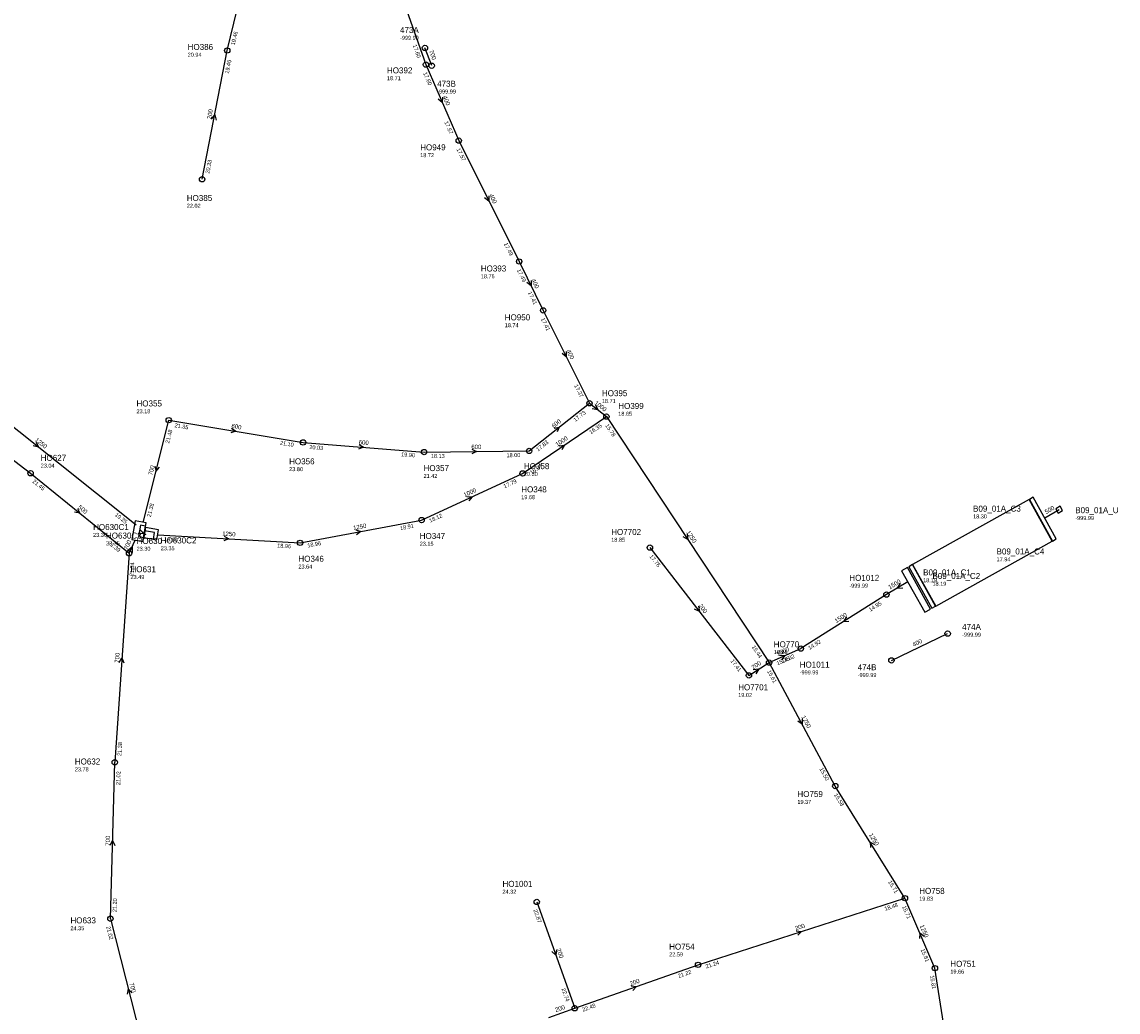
# Model space of a CAD drawing. Header units: metres. Extents: x 179992 to 198392, y 351761 to 369438.
# Tile 91 of 194: x 194086 to 194415, y 358332 to 358629. Entities that reach past the tile are written whole.
import ezdxf

# ---------------------------------------------------------------- set-up
doc = ezdxf.new("R2010")
doc.units = ezdxf.units.M

msp = doc.modelspace()

# ---------------------------------------------------------------- linework, layer by layer
at = {"layer": 'B-WE-RI-DRAINAGE-DRAIN_BETON_400', "linetype": 'Continuous'}
msp.add_lwpolyline([(194346.952, 358437.243), (194363.81, 358445.27)], dxfattribs=at)
at = {"layer": 'B-WE-RI-DRAINAGE-DRAIN_BETON_700', "linetype": 'Continuous'}
msp.add_lwpolyline([(194209.13, 358615.495), (194207.123, 358620.799)], dxfattribs=at)
at = {"layer": 'B-WE-RI-DRAINAGE-RIOOLPUT_INSPECTIEPUT'}
for centre in [(194207.12, 358620.8), (194209.13, 358615.49), (194363.81, 358445.27), (194346.95, 358437.24)]:
    msp.add_circle(centre, 0.8, dxfattribs=at)
at = {"layer": 'B-WE-RI-GWA-RIOOLLEIDING', "linetype": 'Continuous'}
for points in [[(194147.85, 358620.03), (194157.6, 358660.32)], [(194140.31, 358581.44), (194147.85, 358620.03)], [(194274.54, 358471.06), (194304.22, 358432.77)], [(194304.22, 358432.77), (194310.27, 358436.59)], [(194289, 358346), (194351, 358366)], [(194252, 358333), (194289, 358346)], [(194244.23, 358330.27), (194252, 358333)]]:
    msp.add_lwpolyline(points, dxfattribs=at)
at = {"layer": 'B-WE-RI-GWA-RIOOLLEIDING_BETON_1000', "linetype": 'Continuous'}
for points in [[(194256.43, 358514.32), (194261.49, 358510.3)], [(194236.4, 358493.29), (194261.49, 358510.3)], [(194206.12, 358479.31), (194236.4, 358493.29)]]:
    msp.add_lwpolyline(points, dxfattribs=at)
at = {"layer": 'B-WE-RI-GWA-RIOOLLEIDING_BETON_1250', "linetype": 'Continuous'}
for points in [[(194061.94, 358524.55), (194120.501, 358477.843)], [(194261.49, 358510.3), (194310.27, 358436.59)], [(194169.68, 358472.48), (194206.12, 358479.31)], [(194122.187, 358475.487), (194123.447, 358474.995)], [(194126.999, 358474.93), (194169.68, 358472.48)], [(194330.13, 358399.59), (194310.27, 358436.59)], [(194351, 358366), (194330.13, 358399.59)], [(194360, 358345), (194351, 358366)], [(194369.25, 358285.92), (194360, 358345)]]:
    msp.add_lwpolyline(points, dxfattribs=at)
at = {"layer": 'B-WE-RI-GWA-RIOOLLEIDING_BETON_1500', "linetype": 'Continuous'}
for points in [[(194351.836, 358460.833), (194345.44, 358456.972)], [(194345.44, 358456.972), (194319.785, 358440.792)], [(194310.27, 358436.59), (194319.785, 358440.792)]]:
    msp.add_lwpolyline(points, dxfattribs=at)
at = {"layer": 'B-WE-RI-GWA-RIOOLLEIDING_BETON_300', "linetype": 'Continuous'}
msp.add_lwpolyline([(194194.07, 358653.47), (194207.4, 358615.8)], dxfattribs=at)
at = {"layer": 'B-WE-RI-GWA-RIOOLLEIDING_BETON_400', "linetype": 'Continuous'}
for points in [[(194207.4, 358615.8), (194217.23, 358593.04)], [(194217.23, 358593.04), (194235.36, 358556.81)], [(194235.36, 358556.81), (194242.54, 358542.16)], [(194242.54, 358542.16), (194256.43, 358514.32)]]:
    msp.add_lwpolyline(points, dxfattribs=at)
at = {"layer": 'B-WE-RI-GWA-RIOOLLEIDING_BETON_500', "linetype": 'Continuous'}
for points in [[(194052.44, 358521.17), (194088.91, 358493.33)], [(194088.91, 358493.33), (194118.42, 358469.35)], [(194392.988, 358479.969), (194397.261, 358482.437)]]:
    msp.add_lwpolyline(points, dxfattribs=at)
at = {"layer": 'B-WE-RI-GWA-RIOOLLEIDING_BETON_600', "linetype": 'Continuous'}
for points in [[(194238.34, 358500.01), (194256.43, 358514.32)], [(194130.31, 358509.25), (194170.57, 358502.57)], [(194170.57, 358502.57), (194206.86, 358499.68)], [(194206.86, 358499.68), (194238.34, 358500.01)]]:
    msp.add_lwpolyline(points, dxfattribs=at)
at = {"layer": 'B-WE-RI-GWA-RIOOLLEIDING_BETON_700', "linetype": 'Continuous'}
for points in [[(194122.683, 358478.627), (194130.31, 358509.25)], [(194118.42, 358469.35), (194120.189, 358473.283)], [(194118.42, 358469.35), (194114.13, 358406.7)], [(194112.81, 358359.83), (194114.13, 358406.7)], [(194112.81, 358359.83), (194123.514, 358317.74)]]:
    msp.add_lwpolyline(points, dxfattribs=at)
at = {"layer": 'B-WE-RI-GWA-RIOOLLEIDING_PVC_200', "linetype": 'Continuous'}
msp.add_lwpolyline([(194240.63, 358364.87), (194252, 358333)], dxfattribs=at)
at = {"layer": 'B-WE-RI-GWA-RIOOLPUT', "linetype": 'Continuous'}
msp.add_lwpolyline([(194388.308, 358485.497), (194395.216, 358473.034), (194396.353, 358473.664), (194389.445, 358486.127), (194388.308, 358485.497)], dxfattribs=at)
at = {"layer": 'B-WE-RI-GWA-RIOOLPUT_INSPECTIEPUT', "linetype": 'Continuous'}
msp.add_lwpolyline([(194396.982, 358481.412), (194398.281, 358482.162), (194397.531, 358483.461), (194396.232, 358482.711), (194396.982, 358481.412)], dxfattribs=at)
at = {"layer": 'B-WE-RI-GWA-RIOOLPUT_INSPECTIEPUT'}
for centre in [(194147.85, 358620.03), (194207.4, 358615.8), (194217.23, 358593.04), (194140.31, 358581.44), (194235.36, 358556.81), (194242.54, 358542.16), (194256.43, 358514.32), (194261.49, 358510.3), (194170.57, 358502.57), (194206.86, 358499.68), (194238.34, 358500.01), (194088.91, 358493.33), (194236.4, 358493.29), (194206.12, 358479.31), (194169.68, 358472.48), (194118.42, 358469.35), (194274.54, 358471.06), (194345.44, 358456.97), (194319.79, 358440.79), (194310.27, 358436.59), (194304.22, 358432.77), (194114.13, 358406.7), (194330.13, 358399.59), (194240.63, 358364.87), (194351, 358366), (194112.81, 358359.83), (194289, 358346), (194360, 358345), (194252, 358333)]:
    msp.add_circle(centre, 0.8, dxfattribs=at)
at = {"layer": 'B-WE-RI-GWA-RIOOLPUT_OVERSTORTPUT', "linetype": 'Continuous'}
for points in [[(194122.559, 358472.862), (194123.549, 358478.476), (194120.22, 358479.063), (194119.23, 358473.449), (194122.559, 358472.862)], [(194122.716, 358474.073), (194123.314, 358477.46), (194121.787, 358477.73), (194121.19, 358474.342), (194122.716, 358474.073)], [(194122.788, 358474.09), (194126.727, 358473.395), (194127.248, 358476.35), (194123.309, 358477.044), (194122.788, 358474.09)], [(194122.738, 358474.132), (194125.693, 358473.611), (194126.04, 358475.581), (194123.086, 358476.102), (194122.738, 358474.132)], [(194350.007, 358464.141), (194356.916, 358451.677), (194358.665, 358452.647), (194351.757, 358465.11), (194350.007, 358464.141)]]:
    msp.add_lwpolyline(points, dxfattribs=at)
at = {"layer": 'B-WE-RI-GWA-RIOOLPUT_OVERSTORTPUT'}
msp.add_circle((194130.31, 358509.25), 0.8, dxfattribs=at)
at = {"layer": 'B-WE-RI-GWA_STROMINGSRICHTING'}
for points in [[(194212.41, 358606.03), (194212.32, 358604.42), (194211.08, 358605.46)], [(194143.1, 358599.46), (194144.08, 358600.73), (194144.51, 358599.18)], [(194226.29, 358576.53), (194226.29, 358574.92), (194225.01, 358575.89)], [(194238.96, 358551.09), (194238.95, 358549.48), (194237.67, 358550.46)], [(194249.49, 358529.85), (194249.48, 358528.24), (194248.2, 358529.21)], [(194258.22, 358513.89), (194258.96, 358512.31), (194257.25, 358512.67)], [(194149.14, 358506.86), (194150.44, 358505.91), (194148.9, 358505.44)], [(194245.81, 358506.84), (194247.39, 358507.17), (194246.7, 358505.71)], [(194090.54, 358502.66), (194091.22, 358501.2), (194089.65, 358501.53)], [(194187.34, 358501.96), (194188.71, 358501.12), (194187.22, 358500.52)], [(194221.15, 358500.55), (194222.6, 358499.84), (194221.17, 358499.11)], [(194247.35, 358501.58), (194248.95, 358501.79), (194248.16, 358500.39)], [(194126.15, 358495.51), (194126.5, 358493.94), (194127.54, 358495.16)], [(194219.65, 358486.35), (194221.26, 358486.3), (194220.25, 358485.04)], [(194103, 358482.81), (194103.67, 358481.34), (194102.09, 358481.69)], [(194121.65, 358476.53), (194122.82, 358475.24), (194121.08, 358475.08)], [(194186.35, 358476.34), (194187.9, 358475.9), (194186.62, 358474.92)], [(194146.94, 358474.51), (194148.34, 358473.7), (194146.86, 358473.07)], [(194285.69, 358475.04), (194285.88, 358473.45), (194284.48, 358474.25)], [(194117.95, 358470.21), (194119.3, 358471.32), (194119.38, 358469.57)], [(194349.57, 358460.38), (194348.64, 358458.9), (194350.38, 358459.04)], [(194289.07, 358453.49), (194289.38, 358451.92), (194287.93, 358452.61)], [(194333.45, 358450.26), (194332.61, 358448.88), (194334.21, 358449.04)], [(194115.46, 358436.64), (194116.28, 358438.03), (194116.89, 358436.54)], [(194313.42, 358438.77), (194315.03, 358438.69), (194314, 358437.45)], [(194305.51, 358434.51), (194307.24, 358434.68), (194306.34, 358433.19)], [(194320.15, 358419.7), (194320.2, 358418.09), (194318.88, 358419.02)], [(194112.71, 358381.85), (194113.47, 358383.27), (194114.15, 358381.81)], [(194341.94, 358381.95), (194340.57, 358382.8), (194340.71, 358381.19)], [(194318.41, 358356.24), (194320, 358356), (194318.85, 358354.87)], [(194356.73, 358354.46), (194355.5, 358355.5), (194355.41, 358353.89)], [(194246.51, 358350.53), (194246.32, 358348.93), (194245.15, 358350.05)], [(194119.21, 358337.57), (194118.16, 358338.79), (194117.82, 358337.21)], [(194268.9, 358339.7), (194270.5, 358339.5), (194269.38, 358338.34)]]:
    msp.add_lwpolyline(points, dxfattribs=at)
at = {"layer": 'B-WE-RI-RIOOLPUT_OVERSTORTPUT', "linetype": 'Continuous'}
for points in [[(194360.241, 358453.528), (194395.184, 358472.995), (194388.248, 358485.444), (194353.305, 358465.976), (194360.241, 358453.528)], [(194352.15, 358465.325), (194359.058, 358452.861), (194360.195, 358453.491), (194353.287, 358465.955), (194352.15, 358465.325)]]:
    msp.add_lwpolyline(points, dxfattribs=at)

# ---------------------------------------------------------------- texts
at = {"layer": 'B-WE-RI-DRAINAGE_AFM'}
for s, rotation, p in [('700', -69.27, (194208.31, 358619.9)), ('400', 25.46, (194353.63, 358441.3))]:
    msp.add_text(s, height=1.3, rotation=rotation, dxfattribs=at).set_placement(p)
at = {"layer": 'B-WE-RI-DRAINAGE_PUTDEKSELNIVEAU'}
for p in [(194199.64, 358623.24), (194210.77, 358607.14), (194368.16, 358444.36), (194336.84, 358432.27)]:
    msp.add_text('-999.99', height=1.2, dxfattribs=at).set_placement(p)
at = {"layer": 'B-WE-RI-DRAINAGE_PUTNUMMER'}
for s, p in [('473A', (194199.64, 358625.28)), ('473B', (194210.77, 358609.18)), ('474A', (194368.16, 358446.4)), ('474B', (194336.84, 358434.31))]:
    msp.add_text(s, height=1.8, dxfattribs=at).set_placement(p)
at = {"layer": 'B-WE-RI-GWA_AFM'}
for s, rotation, p in [('400', -66.64, (194212.4, 358606.15)), ('200', 78.94, (194143.02, 358599.37)), ('400', -63.42, (194226.29, 358576.69)), ('400', -63.89, (194238.97, 358551.25)), ('400', -63.48, (194249.48, 358530)), ('1000', -38.47, (194257.81, 358514.2)), ('600', 38.35, (194245.69, 358506.8)), ('600', -9.42, (194149.03, 358506.93)), ('1250', -38.58, (194090.08, 358503.11)), ('600', -4.55, (194187.22, 358502.03)), ('1000', 34.14, (194246.78, 358501.27)), ('600', 0.6, (194221.02, 358500.59)), ('700', 76.01, (194125.37, 358492.63)), ('1000', 24.78, (194219.05, 358486.15)), ('500', -39.1, (194102.96, 358482.92)), ('500', 30.01, (194393.39, 358481.08)), ('1250', 10.62, (194185.72, 358476.3)), ('700', 65.78, (194117.94, 358470.19)), ('1250', -3.29, (194146.31, 358474.62)), ('1250', -56.5, (194285.38, 358475.62)), ('1500', 31.12, (194346.46, 358458.51)), ('200', -52.22, (194289.04, 358453.6)), ('1500', 32.24, (194330.43, 358448.41)), ('1500', 23.83, (194312.81, 358438.56)), ('700', 86.08, (194115.39, 358436.52)), ('200', 32.27, (194305.52, 358434.5)), ('1250', -61.78, (194319.91, 358420.31)), ('700', 88.39, (194112.64, 358381.71)), ('1250', -58.15, (194340.13, 358384.97)), ('200', 17.88, (194318.28, 358356.27)), ('1250', -66.8, (194355.4, 358357.71)), ('200', -70.37, (194246.52, 358350.67)), ('200', 19.36, (194268.77, 358339.7)), ('700', -75.73, (194118.52, 358340.47)), ('200', 19.36, (194246.38, 358331.83))]:
    msp.add_text(s, height=1.3, rotation=rotation, dxfattribs=at).set_placement(p)
at = {"layer": 'B-WE-RI-GWA_BOB'}
for s, rotation, p in [('19.46', 76.4, (194150.07, 358621.55)), ('17.60', -70.51, (194203.43, 358621.61)), ('19.46', 78.94, (194148.31, 358613.01)), ('17.60', -66.64, (194206.54, 358613.25)), ('17.57', -66.64, (194212.88, 358598.57)), ('17.57', -63.42, (194216.52, 358590.45)), ('20.33', 78.94, (194142.46, 358583.06)), ('17.49', -63.42, (194230.71, 358562.09)), ('17.49', -63.89, (194234.62, 358554.22)), ('17.41', -63.89, (194237.93, 358547.47)), ('17.41', -63.48, (194241.82, 358539.57)), ('17.37', -63.48, (194251.78, 358519.6)), ('17.73', 38.35, (194252.21, 358508.69)), ('21.48', 76.01, (194130.41, 358502.22)), ('21.35', -9.42, (194131.99, 358507.15)), ('16.35', 34.14, (194256.87, 358504.99)), ('15.78', -56.5, (194261.09, 358507.64)), ('21.10', -9.42, (194163.57, 358501.91)), ('17.83', 38.35, (194241.03, 358499.84)), ('20.03', -4.55, (194172.42, 358500.62)), ('19.90', -4.55, (194199.94, 358498.43)), ('18.13', 0.6, (194208.88, 358497.9)), ('18.00', 0.6, (194231.56, 358498.14)), ('16.37', 34.14, (194239.07, 358492.92)), ('21.45', -39.1, (194089.33, 358490.67)), ('17.79', 24.78, (194230.98, 358488.81)), ('21.38', 76.01, (194124.91, 358480.13)), ('19.25', -38.58, (194114.06, 358480.68)), ('18.12', 24.78, (194208.69, 358478.51)), ('18.91', 10.62, (194199.77, 358476.29)), ('21.39', -39.1, (194112.01, 358472.24)), ('19.06', -3.29, (194128.89, 358473.02)), ('18.96', 10.62, (194171.98, 358471.08)), ('18.96', -3.29, (194162.79, 358471.07)), ('21.34', 86.08, (194119.75, 358462.44)), ('17.76', -52.22, (194274.34, 358468.38)), ('14.95', 32.24, (194340.65, 358451.82)), ('14.92', 32.24, (194322.44, 358440.34)), ('15.44', -56.5, (194305.02, 358441.27)), ('17.41', -52.22, (194298.63, 358437.04)), ('15.35', 23.83, (194312.83, 358435.75)), ('14.92', 23.83, (194314.29, 358436.4)), ('15.61', -61.78, (194309.63, 358433.98)), ('21.38', 86.08, (194116.06, 358408.57)), ('15.50', -61.78, (194325.33, 358404.73)), ('21.02', 88.39, (194115.74, 358399.85)), ('15.58', -58.15, (194329.66, 358396.94)), ('15.71', -58.15, (194345.88, 358370.83)), ('21.20', 88.39, (194114.67, 358361.78)), ('18.48', 17.88, (194345.08, 358362.2)), ('22.87', -70.37, (194239.61, 358362.38)), ('15.71', -66.8, (194350.13, 358363.45)), ('21.02', -75.73, (194111.56, 358357.45)), ('15.81', -66.8, (194355.67, 358350.54)), ('21.24', 17.88, (194291.46, 358344.9)), ('21.22', 19.36, (194283.18, 358342.05)), ('15.81', -81.1, (194358.53, 358342.75)), ('22.74', -70.37, (194248.02, 358338.8)), ('22.48', 19.36, (194254.48, 358331.96))]:
    msp.add_text(s, height=1.2, rotation=rotation, dxfattribs=at).set_placement(p)
at = {"layer": 'B-WE-RI-GWA_PUTDEKSELNIVEAU'}
for s, p in [('20.94', (194135.97, 358618.17)), ('18.71', (194195.72, 358611.14)), ('18.72', (194205.68, 358588.07)), ('22.02', (194135.71, 358572.9)), ('18.76', (194223.85, 358551.77)), ('18.74', (194231.03, 358537.12)), ('18.71', (194260.16, 358514.4)), ('23.18', (194120.64, 358511.32)), ('18.65', (194265.06, 358510.57)), ('23.04', (194091.93, 358495.02)), ('23.80', (194166.39, 358493.97)), ('21.42', (194206.69, 358491.94)), ('20.30', (194236.78, 358492.53)), ('19.68', (194235.98, 358485.57)), ('18.30', (194371.43, 358479.8)), ('-999.99', (194402.06, 358479.33)), ('23.30', (194107.63, 358474.27)), ('23.35', (194111.48, 358471.72)), ('18.85', (194262.94, 358472.8)), ('23.30', (194120.67, 358470.11)), ('23.35', (194127.9, 358470.26)), ('23.15', (194205.54, 358471.61)), ('23.64', (194169.18, 358464.77)), ('23.49', (194118.84, 358461.63)), ('-999.99', (194334.33, 358459.05)), ('18.19', (194356.45, 358460.68)), ('18.88', (194311.67, 358439.14)), ('-999.99', (194319.45, 358433.06)), ('19.02', (194301.01, 358426.26)), ('23.78', (194102.14, 358404.01)), ('19.37', (194318.77, 358394.25)), ('24.32', (194230.35, 358367.34)), ('19.83', (194355.28, 358365.24)), ('24.35', (194100.84, 358356.39)), ('22.59', (194280.32, 358348.53)), ('19.66', (194364.61, 358343.38))]:
    msp.add_text(s, height=1.2, dxfattribs=at).set_placement(p)
at = {"layer": 'B-WE-RI-GWA_PUTNUMMER'}
for s, p in [('HO386', (194135.97, 358620.21)), ('HO392', (194195.72, 358613.18)), ('HO949', (194205.68, 358590.11)), ('HO385', (194135.71, 358574.94)), ('HO393', (194223.85, 358553.81)), ('HO950', (194231.03, 358539.16)), ('HO395', (194260.16, 358516.44)), ('HO355', (194120.64, 358513.36)), ('HO399', (194265.06, 358512.61)), ('HO627', (194091.93, 358497.06)), ('HO356', (194166.39, 358496.01)), ('HO358', (194236.78, 358494.57)), ('HO357', (194206.69, 358493.98)), ('HO348', (194235.98, 358487.61)), ('B09_01A_C3', (194371.43, 358481.84)), ('B09_01A_U', (194402.06, 358481.37)), ('HO630C1', (194107.63, 358476.31)), ('HO7702', (194262.94, 358474.84)), ('HO630C3', (194111.48, 358473.76)), ('HO630', (194120.67, 358472.15)), ('HO630C2', (194127.9, 358472.3)), ('HO347', (194205.54, 358473.65)), ('HO346', (194169.18, 358466.81)), ('HO631', (194118.84, 358463.67)), ('B09_01A_C1', (194356.45, 358462.72)), ('HO1012', (194334.33, 358461.09)), ('HO770', (194311.67, 358441.18)), ('HO1011', (194319.45, 358435.1)), ('HO7701', (194301.01, 358428.3)), ('HO632', (194102.14, 358406.05)), ('HO759', (194318.77, 358396.29)), ('HO1001', (194230.35, 358369.38)), ('HO758', (194355.28, 358367.28)), ('HO633', (194100.84, 358358.43)), ('HO754', (194280.32, 358350.57)), ('HO751', (194364.61, 358345.42))]:
    msp.add_text(s, height=1.8, dxfattribs=at).set_placement(p)
at = {"layer": 'B-WE-RI_PUTDEKSELNIVEAU'}
for s, p in [('17.94', (194378.48, 358466.96)), ('18.19', (194359.25, 358459.61))]:
    msp.add_text(s, height=1.2, dxfattribs=at).set_placement(p)
at = {"layer": 'B-WE-RI_PUTNUMMER'}
for s, p in [('B09_01A_C4', (194378.48, 358469)), ('B09_01A_C2', (194359.25, 358461.65))]:
    msp.add_text(s, height=1.8, dxfattribs=at).set_placement(p)

doc.saveas('drawing.dxf')
